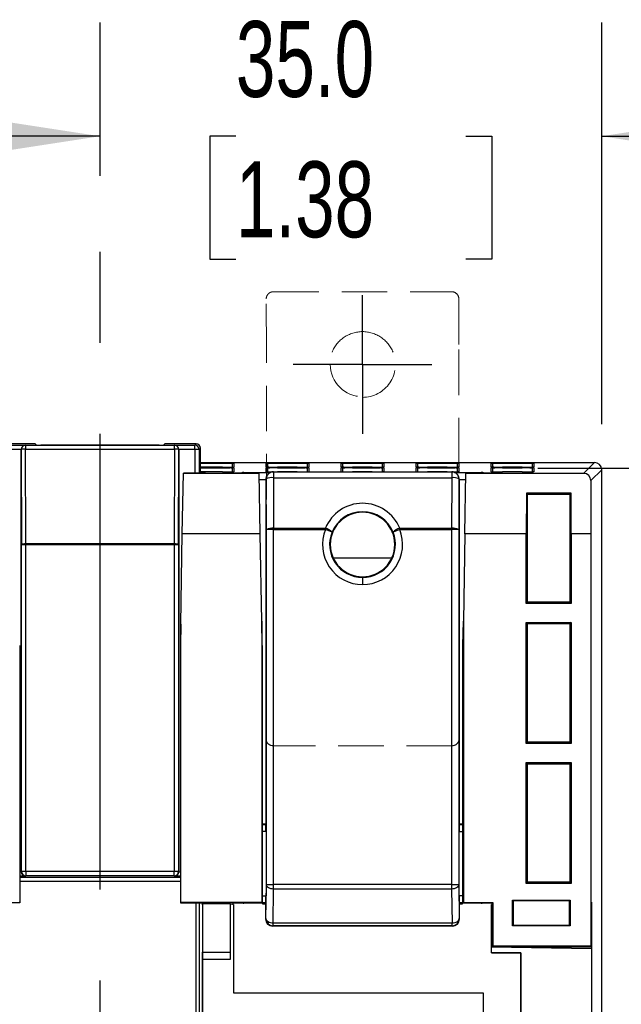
# Model space of a CAD drawing. Header units: millimetres. Extents: x 0 to 699, y 0 to 540.
# Tile 24 of 38: x 451 to 493, y 214 to 283. Entities that reach past the tile are written whole.
import ezdxf

# ---------------------------------------------------------------- set-up
doc = ezdxf.new("R2010")
doc.units = ezdxf.units.MM
doc.header["$LTSCALE"] = 2.5
doc.linetypes.add('CENTERX2', pattern=[20.32, 12.7, -2.54, 2.54, -2.54])
doc.linetypes.add('HIDDEN', pattern=[1.905, 1.27, -0.635])
doc.layers.add('CENTER', color=40, linetype='CENTERX2')
doc.layers.add('DIMENSIONS', color=140, linetype='Continuous', lineweight=25)
doc.styles.add('SLDTEXTSTYLE0', font='TXT', dxfattribs={"width": 0.7})
doc.dimstyles.new('SLDDIMSTYLE1', dxfattribs={"dimtxt": 5.39502, "dimasz": 8.255, "dimexe": 0, "dimexo": 0.0625, "dimgap": 1.348755, "dimtad": 0, "dimtih": 1, "dimtoh": 1, "dimrnd": 1e-09, "dimzin": 12, "dimdsep": 46, "dimtxsty": 'SLDTEXTSTYLE0', "dimsah": 1, "dimcen": 0.09, "dimadec": 0, "dimazin": 3, "dimtfac": 1, "dimtmove": 0, "dimatfit": 0, "dimfxl": 0, "dimfrac": 2, "dimtolj": 1, "dimtzin": 12, "dimarcsym": 0})
doc.dimstyles.new('SLDDIMSTYLE3', dxfattribs={"dimtxt": 5.39502, "dimasz": 8.255, "dimexe": 0, "dimexo": 0.0625, "dimgap": 1.348755, "dimtad": 0, "dimtih": 1, "dimtoh": 1, "dimrnd": 1e-09, "dimzin": 4, "dimdsep": 46, "dimtxsty": 'SLDTEXTSTYLE0', "dimsah": 1, "dimcen": 0.09, "dimadec": 0, "dimazin": 1, "dimtfac": 1, "dimtmove": 0, "dimatfit": 0, "dimfxl": 0, "dimfrac": 2, "dimtolj": 1, "dimtzin": 12, "dimarcsym": 0})

# ---------------------------------------------------------------- blocks, each defined once
blk = doc.blocks.new('_D_12')
at = {"layer": 'DIMENSIONS'}
for p, q in [((506.481, 251.521), (506.481, 267.396)), ((486.702, 251.521), (514.418, 251.521)), ((498.465, 227.294), (496.653, 227.294)), ((496.653, 227.294), (496.653, 218.719)), ((514.497, 227.294), (516.309, 227.294)), ((516.309, 227.294), (516.309, 218.719)), ((496.653, 218.719), (498.465, 218.719)), ((516.309, 218.719), (514.497, 218.719)), ((480.519, 203.066), (514.418, 203.066)), ((506.481, 203.066), (506.481, 187.191))]:
    blk.add_line(p, q, dxfattribs=at)
for points in [[(506.481, 251.521), (507.751, 259.776), (505.211, 259.776)], [(506.481, 203.066), (505.211, 194.811), (507.751, 194.811)]]:
    blk.add_solid(points, dxfattribs=at)
at = {"layer": 'DIMENSIONS', "char_height": 5.2917, "attachment_point": 1, "style": 'SLDTEXTSTYLE0'}
for s, insert in [('48.5', (498.465, 235.323)), ('1.91', (498.465, 225.54))]:
    blk.add_mtext(s, dxfattribs=dict(at, insert=insert))
blk = doc.blocks.new('_D_13')
at = {"layer": 'DIMENSIONS'}
for p, q in [((456.175, 271.894), (456.175, 282.59)), ((491.144, 254.583), (491.144, 282.59)), ((456.175, 274.652), (440.3, 274.652)), ((465.644, 274.652), (463.832, 274.652)), ((463.832, 274.652), (463.832, 266.078)), ((481.675, 274.652), (483.487, 274.652)), ((483.487, 274.652), (483.487, 266.078)), ((491.144, 274.652), (507.019, 274.652)), ((463.832, 266.078), (465.644, 266.078)), ((483.487, 266.078), (481.675, 266.078))]:
    blk.add_line(p, q, dxfattribs=at)
for points in [[(456.175, 274.652), (447.92, 275.922), (447.92, 273.382)], [(491.144, 274.652), (499.399, 273.382), (499.399, 275.922)]]:
    blk.add_solid(points, dxfattribs=at)
at = {"layer": 'DIMENSIONS', "char_height": 5.2917, "attachment_point": 1, "style": 'SLDTEXTSTYLE0'}
for s, insert in [('35.0', (465.644, 282.681)), ('1.38', (465.644, 272.899))]:
    blk.add_mtext(s, dxfattribs=dict(at, insert=insert))
blk = doc.blocks.new('SW_CENTERMARKSYMBOL_9')
at = {"layer": 'CENTER', "color": 0}
for p, q in [((0, 2.54), (0, 4.834)), ((0, 0), (0, 2.54)), ((-2.54, 0), (-4.834, 0)), ((0, 0), (-2.54, 0)), ((0, 0), (0, -2.54)), ((0, 0), (2.54, 0)), ((2.54, 0), (4.834, 0)), ((0, -2.54), (0, -4.834))]:
    blk.add_line(p, q, dxfattribs=at)

msp = doc.modelspace()

# ---------------------------------------------------------------- linework, layer by layer
at = {"color": 102, "linetype": 'HIDDEN', "lineweight": 18}
for p, q in [((468.26, 263.81), (480.689, 263.81)), ((467.771, 259.786), (467.76, 263.31)), ((481.189, 263.31), (481.178, 259.786)), ((467.771, 235.039), (467.771, 259.786)), ((481.178, 259.786), (481.178, 235.039)), ((467.738, 232.665), (467.771, 235.039)), ((481.178, 235.039), (481.212, 232.665)), ((480.712, 232.165), (468.238, 232.165))]:
    msp.add_line(p, q, dxfattribs=at)
for p, q in [((451.334, 253.21), (449.475, 253.21)), ((449.566, 253.119), (450.97, 253.119)), ((450.675, 252.82), (449.566, 252.82)), ((450.675, 223.371), (450.675, 252.814)), ((450.682, 252.808), (450.675, 252.814)), ((450.682, 252.808), (450.696, 246.192)), ((450.97, 253.119), (450.982, 253.107)), ((450.982, 253.107), (450.982, 252.844)), ((450.982, 253.107), (461.368, 253.107)), ((450.996, 246.228), (450.982, 252.844)), ((450.982, 252.844), (461.368, 252.844)), ((451.758, 253.119), (451.646, 253.205)), ((460.301, 253.114), (452.049, 253.114)), ((460.704, 253.205), (460.592, 253.119)), ((462.875, 253.21), (461.016, 253.21)), ((461.368, 252.844), (461.354, 246.228)), ((461.368, 253.107), (461.38, 253.119)), ((461.368, 252.844), (461.368, 253.107)), ((461.38, 253.119), (462.784, 253.119)), ((461.654, 246.192), (461.668, 252.808)), ((461.675, 252.814), (461.668, 252.808)), ((462.784, 252.82), (461.675, 252.82)), ((461.675, 252.814), (461.675, 223.371)), ((462.784, 253.119), (462.875, 253.21)), ((462.784, 252.82), (462.784, 253.119)), ((463.084, 252.82), (462.784, 252.82)), ((462.784, 252.82), (462.784, 251.16)), ((463.175, 252.91), (463.084, 252.82)), ((463.084, 252.82), (463.084, 251.16)), ((463.175, 251.16), (463.175, 252.91)), ((463.175, 251.908), (490.644, 251.908)), ((490.644, 251.908), (489.89, 251.154)), ((463.175, 251.858), (463.33, 251.858)), ((463.33, 251.845), (463.175, 251.845)), ((463.33, 251.58), (463.175, 251.58)), ((463.175, 251.541), (463.33, 251.541)), ((463.33, 251.527), (463.175, 251.527)), ((463.33, 251.262), (463.175, 251.262)), ((463.175, 251.213), (463.485, 251.213)), ((463.33, 251.858), (464.702, 251.858)), ((463.33, 251.845), (463.33, 251.858)), ((464.702, 251.845), (463.33, 251.845)), ((464.701, 251.58), (463.33, 251.58)), ((463.33, 251.541), (464.702, 251.541)), ((463.33, 251.541), (463.33, 251.527)), ((464.702, 251.527), (463.33, 251.527)), ((464.701, 251.262), (463.33, 251.262)), ((463.485, 251.213), (463.485, 251.16)), ((464.702, 251.858), (464.702, 251.845)), ((464.702, 251.541), (464.702, 251.527)), ((465.414, 251.574), (465.414, 251.839)), ((465.414, 251.256), (465.414, 251.521)), ((465.5, 251.586), (465.47, 251.585)), ((465.5, 251.269), (465.47, 251.267)), ((465.5, 251.852), (465.5, 251.586)), ((465.5, 251.534), (465.5, 251.269)), ((466.201, 251.216), (468.055, 251.216)), ((466.201, 251.216), (466.201, 251.174)), ((467.758, 251.586), (467.758, 251.852)), ((467.773, 251.586), (467.758, 251.586)), ((467.758, 251.269), (467.758, 251.534)), ((467.789, 251.267), (467.758, 251.269)), ((467.845, 251.839), (467.845, 251.574)), ((467.845, 251.521), (467.845, 251.256)), ((468.26, 251.26), (468.26, 250.847)), ((468.26, 251.26), (480.689, 251.26)), ((468.557, 251.858), (469.929, 251.858)), ((468.557, 251.845), (468.557, 251.858)), ((469.929, 251.845), (468.557, 251.845)), ((468.557, 251.541), (469.929, 251.541)), ((468.557, 251.541), (468.557, 251.527)), ((469.929, 251.527), (468.557, 251.527)), ((469.928, 251.58), (468.558, 251.58)), ((469.928, 251.262), (468.558, 251.262)), ((469.929, 251.858), (469.929, 251.845)), ((469.929, 251.541), (469.929, 251.527)), ((470.641, 251.574), (470.641, 251.839)), ((470.641, 251.256), (470.641, 251.521)), ((470.728, 251.586), (470.697, 251.585)), ((470.728, 251.269), (470.697, 251.267)), ((470.728, 251.852), (470.728, 251.586)), ((470.728, 251.534), (470.728, 251.269)), ((472.986, 251.586), (472.986, 251.852)), ((473, 251.586), (472.986, 251.586)), ((472.986, 251.269), (472.986, 251.534)), ((473.016, 251.267), (472.986, 251.269)), ((473.072, 251.839), (473.072, 251.574)), ((473.072, 251.521), (473.072, 251.256)), ((473.784, 251.858), (475.156, 251.858)), ((473.784, 251.845), (473.784, 251.858)), ((475.156, 251.845), (473.784, 251.845)), ((473.784, 251.541), (475.156, 251.541)), ((473.784, 251.541), (473.784, 251.527)), ((475.156, 251.527), (473.784, 251.527)), ((475.156, 251.58), (473.785, 251.58)), ((475.156, 251.262), (473.785, 251.262)), ((475.156, 251.858), (475.156, 251.845)), ((475.156, 251.541), (475.156, 251.527)), ((475.869, 251.574), (475.869, 251.839)), ((475.869, 251.256), (475.869, 251.521)), ((475.955, 251.586), (475.924, 251.585)), ((475.955, 251.269), (475.924, 251.267)), ((475.955, 251.852), (475.955, 251.586)), ((475.955, 251.534), (475.955, 251.269)), ((478.213, 251.586), (478.213, 251.852)), ((478.228, 251.586), (478.213, 251.586)), ((478.213, 251.269), (478.213, 251.534)), ((478.244, 251.267), (478.213, 251.269)), ((478.299, 251.839), (478.299, 251.574)), ((478.299, 251.521), (478.299, 251.256)), ((479.011, 251.858), (480.384, 251.858)), ((479.011, 251.845), (479.011, 251.858)), ((480.384, 251.845), (479.011, 251.845)), ((479.011, 251.541), (480.384, 251.541)), ((479.011, 251.541), (479.011, 251.527)), ((480.384, 251.527), (479.011, 251.527)), ((480.383, 251.58), (479.012, 251.58)), ((480.383, 251.262), (479.012, 251.262)), ((480.384, 251.858), (480.384, 251.845)), ((480.384, 251.541), (480.384, 251.527)), ((480.689, 251.26), (480.689, 250.847)), ((480.895, 251.216), (482.748, 251.216)), ((481.096, 251.574), (481.096, 251.839)), ((481.096, 251.256), (481.096, 251.521)), ((481.182, 251.586), (481.152, 251.585)), ((481.182, 251.269), (481.152, 251.267)), ((481.182, 251.852), (481.182, 251.586)), ((481.182, 251.534), (481.182, 251.269)), ((482.748, 251.216), (482.748, 251.174)), ((483.44, 251.586), (483.44, 251.852)), ((483.455, 251.586), (483.44, 251.586)), ((483.44, 251.269), (483.44, 251.534)), ((483.471, 251.267), (483.44, 251.269)), ((483.527, 251.839), (483.527, 251.574)), ((483.527, 251.521), (483.527, 251.256)), ((484.239, 251.858), (485.611, 251.858)), ((484.239, 251.858), (484.239, 251.845)), ((485.611, 251.845), (484.239, 251.845)), ((485.61, 251.58), (484.239, 251.58)), ((484.239, 251.541), (485.611, 251.541)), ((484.239, 251.541), (484.239, 251.527)), ((485.611, 251.527), (484.239, 251.527)), ((485.61, 251.262), (484.239, 251.262)), ((485.611, 251.858), (485.611, 251.845)), ((485.611, 251.541), (485.611, 251.527)), ((486.323, 251.574), (486.323, 251.839)), ((486.323, 251.256), (486.323, 251.521)), ((486.41, 251.586), (486.379, 251.585)), ((486.41, 251.269), (486.379, 251.267)), ((486.41, 251.852), (486.41, 251.586)), ((486.41, 251.534), (486.41, 251.269)), ((491.144, 251.408), (490.389, 250.653)), ((491.144, 94.469), (491.144, 251.408)), ((461.911, 246.939), (461.984, 251.154)), ((461.985, 251.16), (461.984, 251.154)), ((461.984, 251.154), (467.265, 251.154)), ((463.485, 251.16), (461.985, 251.16)), ((465.265, 251.195), (466.056, 251.195)), ((465.265, 251.174), (465.265, 251.195)), ((467.265, 251.174), (465.265, 251.174)), ((467.265, 251.154), (467.265, 251.174)), ((467.339, 246.939), (467.265, 251.154)), ((467.273, 250.716), (467.725, 250.716)), ((467.725, 250.725), (467.76, 250.76)), ((467.725, 250.716), (467.725, 226.693)), ((467.771, 247.236), (467.76, 250.76)), ((467.907, 251.114), (467.869, 251.076)), ((468.26, 250.847), (468.271, 247.323)), ((468.26, 250.847), (480.689, 250.847)), ((480.689, 250.847), (480.679, 247.323)), ((481.081, 251.076), (481.043, 251.114)), ((481.189, 250.76), (481.178, 247.236)), ((481.189, 250.76), (481.225, 250.725)), ((481.225, 226.693), (481.225, 250.716)), ((481.225, 250.716), (481.677, 250.716)), ((481.611, 246.939), (481.684, 251.154)), ((481.684, 251.154), (481.685, 251.174)), ((481.684, 251.154), (489.89, 251.154)), ((483.685, 251.174), (481.685, 251.174)), ((482.893, 251.195), (483.685, 251.195)), ((483.685, 251.195), (483.685, 251.174)), ((490.389, 250.653), (490.385, 246.939)), ((485.894, 249.774), (485.888, 246.939)), ((485.975, 249.693), (485.894, 249.774)), ((489.01, 249.774), (485.894, 249.774)), ((485.975, 242.176), (485.975, 249.693)), ((485.975, 249.693), (488.929, 249.693)), ((489.01, 249.774), (488.929, 249.693)), ((488.929, 249.693), (488.929, 242.176)), ((489.016, 246.939), (489.01, 249.774)), ((474.475, 248.443), (474.475, 248.481)), ((467.771, 222.489), (467.771, 247.236)), ((468.271, 247.236), (467.771, 247.236)), ((468.271, 247.323), (471.883, 247.323)), ((468.271, 247.323), (468.271, 247.236)), ((468.271, 222.489), (468.271, 247.236)), ((468.271, 247.236), (471.883, 247.236)), ((471.883, 247.323), (471.883, 247.236)), ((472.347, 247.05), (471.883, 247.236)), ((477.066, 247.236), (476.603, 247.05)), ((477.066, 247.236), (477.066, 247.323)), ((477.066, 247.323), (480.679, 247.323)), ((477.066, 247.236), (480.679, 247.236)), ((480.679, 247.323), (480.679, 247.236)), ((480.679, 247.236), (480.679, 222.489)), ((481.178, 247.236), (480.679, 247.236)), ((481.178, 247.236), (481.178, 222.489)), ((461.801, 240.649), (461.911, 246.939)), ((467.339, 246.939), (461.911, 246.939)), ((467.445, 240.849), (467.339, 246.939)), ((481.611, 246.939), (481.505, 240.849)), ((485.888, 246.939), (481.611, 246.939)), ((485.888, 242.088), (485.888, 246.939)), ((489.016, 246.939), (489.016, 242.088)), ((490.385, 246.939), (489.016, 246.939)), ((490.385, 246.939), (490.385, 218.188)), ((450.696, 223.392), (450.696, 246.192)), ((450.696, 246.192), (450.996, 246.192)), ((461.354, 246.228), (450.996, 246.228)), ((450.996, 246.228), (450.996, 246.192)), ((450.996, 223.392), (450.996, 246.192)), ((450.996, 246.192), (461.354, 246.192)), ((461.354, 246.192), (461.354, 246.228)), ((461.354, 246.192), (461.354, 223.392)), ((461.354, 246.192), (461.654, 246.192)), ((461.654, 246.192), (461.654, 223.392)), ((476.513, 245.24), (472.437, 245.24)), ((474.475, 243.899), (474.475, 243.943)), ((474.475, 243.899), (474.475, 243.399)), ((485.888, 242.088), (485.975, 242.176)), ((489.016, 242.088), (485.888, 242.088)), ((488.929, 242.176), (485.975, 242.176)), ((489.016, 242.088), (488.929, 242.176)), ((461.801, 240.649), (461.775, 239.149)), ((461.801, 221.236), (461.801, 240.649)), ((467.445, 240.849), (467.445, 221.236)), ((467.475, 239.149), (467.445, 240.849)), ((481.475, 239.149), (481.505, 240.849)), ((481.505, 240.849), (481.505, 221.236)), ((485.888, 232.325), (485.888, 240.763)), ((485.888, 240.763), (489.016, 240.763)), ((485.888, 240.763), (485.975, 240.676)), ((485.975, 232.412), (485.975, 240.676)), ((485.975, 240.676), (488.929, 240.676)), ((489.016, 240.763), (488.929, 240.676)), ((488.929, 240.676), (488.929, 232.412)), ((489.016, 240.763), (489.016, 232.325)), ((450.575, 239.149), (450.575, 223.366)), ((461.775, 239.149), (461.775, 223.366)), ((467.475, 239.149), (467.475, 221.207)), ((481.475, 221.207), (481.475, 239.149)), ((485.888, 232.325), (485.975, 232.412)), ((489.016, 232.325), (485.888, 232.325)), ((488.929, 232.412), (485.975, 232.412)), ((488.929, 232.412), (489.016, 232.325)), ((485.888, 231), (489.016, 231)), ((485.888, 222.562), (485.888, 231)), ((485.888, 231), (485.975, 230.912)), ((485.975, 222.649), (485.975, 230.912)), ((485.975, 230.912), (488.929, 230.912)), ((489.016, 231), (488.929, 230.912)), ((488.929, 230.912), (488.929, 222.649)), ((489.016, 231), (489.016, 222.562)), ((467.725, 226.693), (467.475, 226.693)), ((467.475, 226.681), (467.736, 226.681)), ((467.725, 226.693), (467.736, 226.681)), ((481.225, 226.693), (481.213, 226.681)), ((481.213, 226.681), (481.475, 226.681)), ((481.475, 226.693), (481.225, 226.693)), ((467.745, 226.181), (467.475, 226.181)), ((467.745, 226.181), (467.745, 221.714)), ((481.205, 221.714), (481.205, 226.181)), ((481.205, 226.181), (481.475, 226.181)), ((450.575, 223.366), (450.575, 221.21)), ((450.575, 223.366), (450.675, 223.366)), ((450.97, 223.066), (450.575, 223.066)), ((450.696, 223.392), (450.675, 223.371)), ((450.996, 223.392), (450.696, 223.392)), ((450.996, 223.092), (450.97, 223.066)), ((461.354, 223.392), (450.996, 223.392)), ((450.996, 223.392), (450.996, 223.092)), ((461.354, 223.092), (450.996, 223.092)), ((461.354, 223.092), (461.354, 223.392)), ((461.654, 223.392), (461.354, 223.392)), ((461.38, 223.066), (461.354, 223.092)), ((461.775, 223.066), (461.38, 223.066)), ((461.675, 223.371), (461.654, 223.392)), ((461.675, 223.366), (461.775, 223.366)), ((461.775, 223.366), (461.775, 221.21)), ((450.575, 223.015), (461.775, 223.015)), ((450.575, 222.715), (461.775, 222.715)), ((467.738, 220.115), (467.771, 222.489)), ((467.771, 222.489), (468.271, 222.489)), ((480.679, 222.489), (468.271, 222.489)), ((468.271, 222.175), (468.271, 222.489)), ((480.679, 222.489), (480.679, 222.175)), ((480.679, 222.489), (481.178, 222.489)), ((481.178, 222.489), (481.212, 220.115)), ((485.975, 222.649), (485.888, 222.562)), ((489.016, 222.562), (485.888, 222.562)), ((488.929, 222.649), (485.975, 222.649)), ((489.016, 222.562), (488.929, 222.649)), ((467.475, 221.714), (467.745, 221.714)), ((468.238, 219.801), (468.271, 222.175)), ((480.679, 222.175), (468.271, 222.175)), ((480.679, 222.175), (480.712, 219.801)), ((481.475, 221.714), (481.205, 221.714)), ((450.575, 221.21), (449.075, 221.21)), ((450.575, 221.21), (450.549, 221.236)), ((461.801, 221.236), (461.775, 221.21)), ((461.775, 221.21), (463.275, 221.21)), ((467.445, 221.236), (461.801, 221.236)), ((462.845, 221.21), (462.845, 187.248)), ((463.086, 221.21), (463.086, 187.252)), ((463.275, 221.21), (463.327, 221.158)), ((463.311, 221.086), (463.322, 221.097)), ((463.311, 221.086), (463.311, 212.282)), ((463.322, 221.097), (463.322, 217.787)), ((463.322, 221.097), (463.327, 221.097)), ((463.327, 221.158), (465.275, 221.158)), ((463.327, 221.097), (463.327, 221.158)), ((465.275, 217.787), (465.275, 221.158)), ((465.275, 221.149), (465.417, 221.149)), ((465.417, 221.149), (465.475, 221.207)), ((465.417, 221.092), (465.417, 221.149)), ((465.475, 221.092), (465.417, 221.092)), ((465.475, 221.207), (467.475, 221.207)), ((465.475, 221.092), (465.475, 214.949)), ((465.477, 221.089), (465.475, 221.092)), ((465.477, 221.089), (465.477, 214.951)), ((466.188, 221.207), (466.202, 221.193)), ((467.715, 221.193), (466.202, 221.193)), ((467.475, 221.207), (467.445, 221.236)), ((467.736, 221.214), (467.475, 221.214)), ((467.53, 221.133), (467.53, 221.193)), ((467.53, 221.133), (467.532, 221.135)), ((467.715, 221.133), (467.53, 221.133)), ((467.532, 221.135), (467.532, 221.193)), ((467.715, 221.135), (467.532, 221.135)), ((467.736, 221.214), (467.715, 221.193)), ((467.715, 221.193), (467.715, 220.093)), ((481.234, 221.193), (481.213, 221.214)), ((481.475, 221.214), (481.213, 221.214)), ((481.234, 220.093), (481.234, 221.193)), ((482.747, 221.193), (481.234, 221.193)), ((481.417, 221.135), (481.234, 221.135)), ((481.419, 221.133), (481.234, 221.133)), ((481.417, 221.193), (481.417, 221.135)), ((481.417, 221.135), (481.419, 221.133)), ((481.419, 221.193), (481.419, 221.133)), ((481.505, 221.236), (481.475, 221.207)), ((481.475, 221.207), (483.475, 221.207)), ((481.505, 221.236), (483.562, 221.236)), ((482.747, 221.193), (482.761, 221.207)), ((483.475, 221.092), (483.473, 221.089)), ((483.473, 217.733), (483.473, 221.089)), ((483.475, 221.207), (483.504, 221.178)), ((483.475, 218.149), (483.475, 221.092)), ((483.498, 221.092), (483.475, 221.092)), ((483.504, 221.12), (483.498, 221.114)), ((483.498, 221.114), (483.498, 220.077)), ((483.562, 221.236), (483.504, 221.178)), ((483.504, 221.178), (483.504, 221.12)), ((483.562, 221.236), (483.562, 218.19)), ((484.931, 221.393), (488.951, 221.393)), ((484.931, 219.606), (484.931, 221.393)), ((484.931, 221.393), (484.975, 221.349)), ((484.975, 221.349), (484.975, 219.649)), ((488.907, 221.349), (484.975, 221.349)), ((488.907, 221.349), (488.951, 221.393)), ((488.907, 219.649), (488.907, 221.349)), ((488.951, 221.393), (488.951, 219.606)), ((490.416, 221.27), (490.43, 221.271)), ((490.416, 220.115), (490.416, 221.27)), ((490.43, 221.271), (490.43, 218.028)), ((467.738, 220.115), (467.715, 220.093)), ((480.712, 219.801), (468.238, 219.801)), ((468.238, 219.615), (468.238, 219.801)), ((480.712, 219.615), (480.712, 219.801)), ((481.234, 220.093), (481.212, 220.115)), ((483.498, 220.077), (483.521, 218.149)), ((484.975, 219.649), (484.931, 219.606)), ((484.975, 219.649), (488.907, 219.649)), ((488.907, 219.649), (488.951, 219.606)), ((490.404, 218.149), (490.416, 220.115)), ((468.215, 219.593), (468.238, 219.615)), ((480.735, 219.593), (468.215, 219.593)), ((480.712, 219.615), (468.238, 219.615)), ((480.735, 219.593), (480.712, 219.615)), ((488.951, 219.606), (484.931, 219.606)), ((463.313, 217.287), (463.322, 217.787)), ((463.322, 217.787), (465.275, 217.787)), ((465.275, 217.287), (465.275, 217.787)), ((483.473, 217.733), (483.475, 217.735)), ((483.473, 217.733), (485.511, 217.733)), ((483.475, 217.735), (483.475, 218.149)), ((483.475, 218.149), (490.429, 218.028)), ((485.513, 217.735), (483.475, 217.735)), ((483.562, 218.19), (483.521, 218.149)), ((483.521, 218.149), (490.404, 218.149)), ((490.385, 218.188), (483.562, 218.19)), ((485.513, 217.735), (485.511, 217.733)), ((485.511, 217.733), (485.511, 210.661)), ((485.513, 210.659), (485.513, 217.735)), ((490.385, 218.188), (490.404, 218.149)), ((490.429, 218.028), (490.429, 185.649)), ((490.43, 218.028), (490.429, 218.028)), ((463.313, 212.284), (463.313, 217.287)), ((463.313, 217.287), (465.275, 217.287)), ((465.477, 214.951), (465.475, 214.949)), ((465.475, 214.949), (482.888, 214.949)), ((465.477, 214.951), (482.89, 214.951)), ((482.89, 214.951), (482.888, 214.949)), ((482.888, 214.949), (482.888, 212.36)), ((482.89, 214.951), (482.89, 212.362))]:
    msp.add_line(p, q)
at = {"flags": 128}
for points in [[(464.702, 251.541), (464.979, 251.54), (465.222, 251.539)], [(467.943, 251.582), (467.806, 251.584), (467.773, 251.586)], [(469.929, 251.541), (470.206, 251.54), (470.449, 251.539)], [(473.171, 251.582), (473.033, 251.584), (473, 251.586)], [(475.156, 251.541), (475.434, 251.54), (475.676, 251.539)], [(478.398, 251.582), (478.261, 251.584), (478.228, 251.586)], [(480.384, 251.541), (480.661, 251.54), (480.903, 251.539)], [(483.625, 251.582), (483.488, 251.584), (483.455, 251.586)], [(468.271, 222.175), (468.174, 222.181), (468.081, 222.2), (467.996, 222.229), (467.92, 222.268), (467.858, 222.316), (467.811, 222.37), (467.782, 222.428), (467.771, 222.489)], [(481.178, 222.489), (481.168, 222.428), (481.138, 222.37), (481.092, 222.316), (481.03, 222.268), (480.954, 222.229), (480.868, 222.2), (480.775, 222.181), (480.679, 222.175)], [(468.238, 219.801), (468.141, 219.807), (468.048, 219.826), (467.962, 219.855), (467.887, 219.894), (467.824, 219.942), (467.778, 219.996), (467.748, 220.054), (467.738, 220.115)], [(481.212, 220.115), (481.201, 220.054), (481.172, 219.996), (481.125, 219.942), (481.063, 219.894), (480.988, 219.855), (480.902, 219.826), (480.809, 219.807), (480.712, 219.801)]]:
    msp.add_lwpolyline(points, dxfattribs=at)
at = {"color": 102, "linetype": 'HIDDEN', "lineweight": 18}
for radius, start, end in [(2.294, 270, 21.93338), (2.25, 180, 270)]:
    msp.add_arc((474.475, 258.743), radius, start, end, dxfattribs=at)
for centre, radius, start, end in [((450.982, 252.807), 0.3, 90.02044, 179.97956), ((450.911, 252.176), 0.672, 83.95741, 109.94136), ((461.368, 252.807), 0.3, 0.02044, 89.97956), ((461.439, 252.176), 0.672, 70.05864, 96.04259), ((462.784, 252.819), 0.3, 0.02044, 89.97956), ((490.644, 251.408), 0.5, 0.006, 89.994), ((464.892, 278.285), 26.706, 269.59051, 271.23959), ((464.892, 277.967), 26.706, 269.59051, 271.23959), ((464.902, 229.012), 22.847, 88.49839, 90.50115), ((464.853, 228.33), 23.515, 88.63206, 90.36743), ((464.718, 184.561), 66.967, 89.61697, 90.01352), ((465.224, 251.405), 0.134, 90.88556, 115.69085), ((465.185, 246.007), 5.519, 87.6206, 90.20313), ((465.264, 246.439), 5.1, 87.34517, 90.47885), ((465.5, 251.552), 0.3, 89.99999, 106.73042), ((465.5, 251.234), 0.3, 89.99999, 106.73042), ((466.201, 250.716), 0.5, 90, 113.87185), ((468.357, 229.012), 22.847, 89.49885, 91.50161), ((467.758, 251.552), 0.3, 73.26958, 90.00001), ((468.357, 228.695), 22.847, 89.49885, 91.50161), ((467.758, 251.234), 0.3, 73.26958, 90.00001), ((468.367, 277.967), 26.706, 268.76041, 270.40949), ((468.353, 234.363), 17.483, 89.33317, 91.66734), ((468.353, 234.045), 17.483, 89.33317, 91.66734), ((468.26, 250.761), 0.5, 89.98044, 134.99849), ((468.51, 315.113), 63.533, 269.48898, 270.04294), ((470.119, 278.285), 26.706, 269.59051, 271.23959), ((470.119, 277.967), 26.706, 269.59051, 271.23959), ((470.129, 229.012), 22.847, 88.49839, 90.50115), ((470.08, 228.33), 23.515, 88.63206, 90.36743), ((469.945, 184.561), 66.967, 89.61697, 90.01352), ((470.451, 251.405), 0.134, 90.88556, 115.69085), ((470.412, 246.007), 5.519, 87.6206, 90.20313), ((470.491, 246.439), 5.1, 87.34517, 90.47885), ((470.728, 251.552), 0.3, 89.99999, 106.73042), ((470.728, 251.234), 0.3, 89.99999, 106.73042), ((473.584, 229.012), 22.847, 89.49885, 91.50161), ((472.986, 251.552), 0.3, 73.26958, 90.00001), ((473.584, 228.695), 22.847, 89.49885, 91.50161), ((472.986, 251.234), 0.3, 73.26958, 90.00001), ((473.594, 277.967), 26.706, 268.76041, 270.40949), ((473.581, 234.363), 17.483, 89.33317, 91.66734), ((473.581, 234.045), 17.483, 89.33317, 91.66734), ((473.737, 315.113), 63.533, 269.48898, 270.04294), ((475.356, 229.012), 22.847, 88.49839, 90.50115), ((475.307, 228.33), 23.515, 88.63206, 90.36743), ((475.347, 278.285), 26.706, 269.59051, 271.23959), ((475.172, 184.561), 66.967, 89.61697, 90.01352), ((475.347, 277.967), 26.706, 269.59051, 271.23959), ((475.678, 251.405), 0.134, 90.88556, 115.69085), ((475.64, 246.007), 5.519, 87.6206, 90.20313), ((475.719, 246.439), 5.1, 87.34517, 90.47885), ((475.955, 251.552), 0.3, 89.99999, 106.73042), ((475.955, 251.234), 0.3, 89.99999, 106.73042), ((478.812, 229.012), 22.847, 89.49885, 91.50161), ((478.213, 251.552), 0.3, 73.26958, 90.00001), ((478.812, 228.695), 22.847, 89.49885, 91.50161), ((478.213, 251.234), 0.3, 73.26958, 90.00001), ((478.821, 277.967), 26.706, 268.76041, 270.40949), ((478.808, 234.363), 17.483, 89.33317, 91.66734), ((478.808, 234.045), 17.483, 89.33317, 91.66734), ((478.965, 315.113), 63.533, 269.48898, 270.04294), ((480.574, 278.285), 26.706, 269.59051, 271.23959), ((480.574, 277.967), 26.706, 269.59051, 271.23959), ((480.584, 229.012), 22.847, 88.49839, 90.50115), ((480.535, 228.33), 23.515, 88.63206, 90.36743), ((480.4, 184.561), 66.967, 89.61697, 90.01352), ((480.689, 250.76), 0.5, 45, 90), ((480.905, 251.405), 0.134, 90.88556, 115.69085), ((480.867, 246.007), 5.519, 87.6206, 90.20313), ((480.946, 246.439), 5.1, 87.34517, 90.47885), ((481.182, 251.552), 0.3, 89.99999, 106.73042), ((481.182, 251.234), 0.3, 89.99999, 106.73042), ((482.748, 250.716), 0.5, 66.12815, 90), ((484.039, 229.012), 22.847, 89.49885, 91.50161), ((483.44, 251.552), 0.3, 73.26958, 90.00001), ((484.039, 228.695), 22.847, 89.49885, 91.50161), ((483.44, 251.234), 0.3, 73.26958, 90.00001), ((484.049, 277.967), 26.706, 268.76041, 270.40949), ((484.035, 234.363), 17.483, 89.33317, 91.66734), ((484.035, 234.045), 17.483, 89.33317, 91.66734), ((484.192, 315.113), 63.533, 269.48898, 270.04294), ((485.801, 278.285), 26.706, 269.59051, 271.23959), ((485.801, 277.967), 26.706, 269.59051, 271.23959), ((485.811, 229.012), 22.847, 88.49839, 90.50115), ((485.762, 228.33), 23.515, 88.63206, 90.36743), ((485.811, 228.695), 22.847, 88.49839, 90.50115), ((485.762, 228.013), 23.515, 88.63206, 90.36743), ((486.41, 251.552), 0.3, 89.99999, 106.73042), ((486.41, 251.234), 0.3, 89.99999, 106.73042), ((468.26, 250.761), 0.5, 135.00151, 180.01956), ((468.144, 250.032), 0.823, 81.9021, 117.803), ((480.805, 250.032), 0.823, 62.197, 98.0979), ((480.69, 250.761), 0.5, 359.98044, 44.99849), ((474.475, 246.271), 2.797, 22.09665, 157.90335), ((474.475, 246.184), 2.297, 89.99974, 157.86802), ((474.475, 246.184), 2.297, 22.13197, 90.00026), ((474.475, 246.193), 2.25, 90, 270), ((474.475, 246.193), 2.25, 270, 90), ((468.155, 246.508), 0.823, 81.9021, 117.803), ((474.475, 246.193), 2.794, 158.06662, 270), ((471.656, 246.407), 0.944, 42.89417, 76.03307), ((474.475, 246.193), 2.794, 270, 21.93338), ((477.294, 246.407), 0.944, 103.96693, 137.10583), ((480.794, 246.508), 0.823, 62.197, 98.0979), ((474.475, 246.193), 2.294, 158.06662, 270), ((474.475, 246.193), 2.294, 270, 21.93338), ((450.925, 245.56), 0.672, 83.95741, 109.94136), ((461.425, 245.56), 0.672, 70.05864, 96.04259), ((450.996, 223.392), 0.3, 180.02044, 269.97956), ((461.354, 223.392), 0.3, 270.02044, 359.97956), ((468.238, 220.115), 0.5, 180.02044, 269.97956), ((480.712, 220.115), 0.5, 270.02044, 359.97956)]:
    msp.add_arc(centre, radius, start, end)
msp.add_ellipse((480.689, 263.31), major_axis=(-0.354, -0.354), ratio=0.999695, start_param=2.356042, end_param=3.927143, dxfattribs=at)
for centre, major_axis, ratio, start_param, end_param in [((450.97, 252.82), (0.115, 0.278), 0.975619, 0.401502, 1.954845), ((450.975, 252.814), (-0.212, 0.212), 0.999695, 0.768097, 0.785246), ((451.335, 253.205), (0.311, 0), 0.01686, 0.021972, 1.575315), ((452.068, 253.12), (0.31, 0), 0.017367, 3.164172, 4.651035), ((460.282, 253.12), (0.31, 0), 0.017367, 4.773743, 6.260606), ((461.015, 253.205), (0.311, 0), 0.01686, 1.566277, 3.11962), ((461.38, 252.82), (-0.115, 0.278), 0.975619, 4.32834, 5.881683), ((461.375, 252.814), (-0.212, -0.212), 0.999695, 2.356347, 2.373495), ((462.875, 252.91), (-0.212, -0.212), 0.999695, 2.356347, 3.926839), ((468.216, 250.716), (-0.192, 0.464), 0.975619, 0.384049, 1.169599), ((467.716, 250.716), (0, 0.5), 0.017455, 4.712389, 4.729538), ((480.734, 250.716), (0.192, 0.464), 0.975619, 5.113586, 5.899137), ((481.234, 250.716), (0, 0.5), 0.017455, 1.553648, 1.570796), ((489.889, 250.653), (0.2, 0.459), 0.99843, 5.12201, 6.69273), ((467.736, 226.181), (0, 0.5), 0.017455, 4.712389, 6.265732), ((481.214, 226.181), (0, 0.5), 0.017455, 0.017453, 1.570796), ((450.975, 223.371), (0.212, 0.212), 0.999695, 2.356347, 2.373495), ((450.97, 223.366), (-0.115, 0.278), 0.975619, 1.186748, 2.740091), ((461.38, 223.366), (0.115, 0.278), 0.975619, 3.543095, 5.096438), ((461.375, 223.371), (0.212, -0.212), 0.999695, 0.768097, 0.785246), ((467.736, 221.714), (0, 0.5), 0.017455, 3.159046, 4.712389), ((481.214, 221.714), (0, 0.5), 0.017455, 1.570796, 3.124139), ((466.202, 221.693), (0, 0.5), 0.999695, 2.90469, 3.141593), ((482.747, 221.693), (0, 0.5), 0.999695, 3.141593, 3.378495), ((468.215, 220.093), (-0.354, -0.354), 0.999695, 5.497939, 7.068431), ((480.734, 220.093), (0.354, -0.354), 0.999695, 5.497939, 7.068431)]:
    msp.add_ellipse(centre, major_axis=major_axis, ratio=ratio, start_param=start_param, end_param=end_param)
for points, knots in [([(467.76, 263.31), (467.761, 263.331), (467.763, 263.373), (467.775, 263.435), (467.794, 263.496), (467.821, 263.553), (467.867, 263.624), (467.939, 263.7), (468.042, 263.765), (468.151, 263.804), (468.225, 263.808), (468.26, 263.81)], [0, 0, 0, 0, 0.080326, 0.160652, 0.240978, 0.321304, 0.40163, 0.564519, 0.718546, 0.863707, 1, 1, 1, 1]), ([(472.347, 259.6), (472.518, 260.02), (472.816, 260.387), (473.569, 260.893), (474.021, 261.031), (474.475, 261.031)], [3.141593, 3.141593, 3.141593, 3.141593, 3.734159, 3.734159, 4.326726, 4.326726, 4.326726, 4.326726]), ([(474.475, 261.031), (474.928, 261.031), (475.381, 260.893), (476.133, 260.387), (476.432, 260.02), (476.603, 259.6)], [1.956459, 1.956459, 1.956459, 1.956459, 2.549026, 2.549026, 3.141593, 3.141593, 3.141593, 3.141593]), ([(468.238, 232.165), (468.107, 232.165), (467.977, 232.219), (467.792, 232.404), (467.738, 232.534), (467.738, 232.665)], [0, 0, 0, 0, 0.5, 0.5, 1, 1, 1, 1]), ([(481.212, 232.665), (481.212, 232.534), (481.158, 232.404), (480.973, 232.219), (480.843, 232.165), (480.712, 232.165)], [0, 0, 0, 0, 0.5, 0.5, 1, 1, 1, 1])]:
    msp.add_open_spline(points, degree=3, knots=knots, dxfattribs=at)
at = {"layer": 'CENTER'}
msp.add_line((456.175, 171.355), (456.175, 268.719), dxfattribs=at)

# ---------------------------------------------------------------- block references
msp.add_blockref('SW_CENTERMARKSYMBOL_9', (474.475, 258.743), dxfattribs=at)

# ---------------------------------------------------------------- dimensions: what is measured, and where the dimension line sits
at = {"layer": 'DIMENSIONS'}
for base, p1, p2, angle, dimstyle, picture, middle in [((456.175, 274.652), (491.144, 251.408), (456.175, 268.719), 0, 'SLDDIMSTYLE3', '_D_13', (473.66, 274.652)), ((506.481, 251.5212), (477.3439, 203.0661), (483.5265, 251.5212), 90, 'SLDDIMSTYLE1', '_D_12', (506.481, 227.2936))]:
    dim = msp.add_linear_dim(base=base, p1=p1, p2=p2, angle=angle, dimstyle=dimstyle, dxfattribs=at)
    dim.commit()
    dim.dimension.update_dxf_attribs({"geometry": picture, "text_midpoint": middle, "dimtype": 160})

doc.saveas('drawing.dxf')
